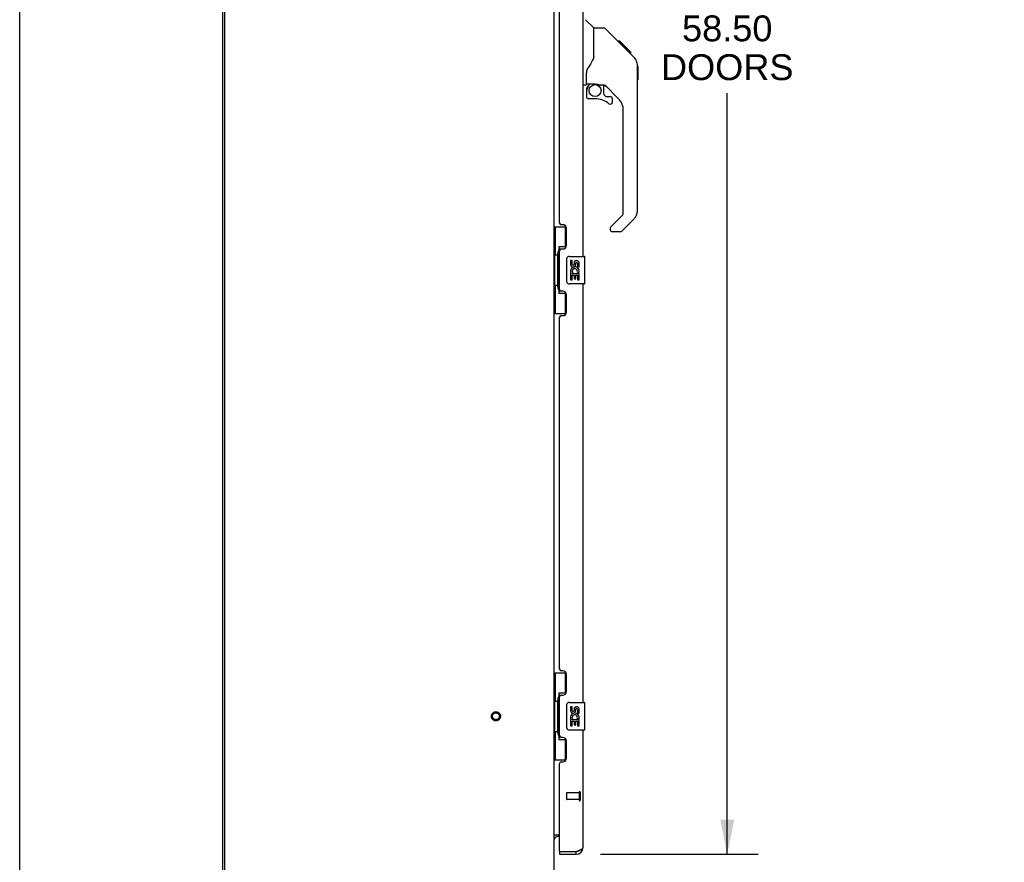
# Model space of a CAD drawing. Header units: inches. Extents: x 0 to 212, y 0 to 138.
# Tile 4 of 33: x 0 to 36, y 46 to 77. Entities that reach past the tile are written whole.
import ezdxf

# ---------------------------------------------------------------- set-up
doc = ezdxf.new("R2010")
doc.units = ezdxf.units.IN
doc.header["$LTSCALE"] = 11.6875
doc.header["$MEASUREMENT"] = 0
doc.linetypes.add('HIDDEN', pattern=[0.2, 0.1, -0.1])
doc.layers.get('0').update_dxf_attribs({"linetype": 'CONTINUOUS'})
for name, color, linetype in [('02___PRT_ALL_AXES', 7, 'CONTINUOUS'), ('DEFAULT_2', 8, 'HIDDEN'), ('DIMENSIONS', 7, 'CONTINUOUS')]:
    doc.layers.add(name, color=color, linetype=linetype)
doc.styles.get("Standard").update_dxf_attribs({"font": 'arial.ttf'})
doc.dimstyles.new('DIMSTYLE_1', dxfattribs={"dimtxt": 0.9375, "dimasz": 1.25, "dimexe": 0.09, "dimexo": 0.07, "dimgap": 0.0375, "dimtad": 0, "dimtih": 1, "dimtoh": 1, "dimzin": 4, "dimdsep": 46, "dimtxsty": 'Standard', "dimblk": '_FILLED', "dimblk1": '_FILLED', "dimblk2": '_FILLED', "dimcen": 0.09, "dimazin": 1, "dimtfac": 1, "dimtdec": 3, "dimtofl": 0, "dimtmove": 0, "dimatfit": 3, "dimldrblk": '_FILLED', "dimfxl": 0, "dimtolj": 1, "dimtzin": 4, "dimarcsym": 0})

# ---------------------------------------------------------------- blocks, each defined once
blk = doc.blocks.new('_FILLED')
at = {"color": 0, "linetype": 'ByBlock'}
blk.add_solid([(0, 0), (-1, 0.2), (-1, -0.2)], dxfattribs=at)
blk = doc.blocks.new('*D16')
at = {"layer": 'DIMENSIONS', "color": 2, "linetype": 'Continuous'}
for p, q in [((36.34, 81.086), (33.84, 81.086)), ((38.09, 81.086), (40.044, 81.086))]:
    blk.add_line(p, q, dxfattribs=at)
at = {"layer": 'DIMENSIONS', "color": 2, "linetype": 'Continuous', "xscale": 1.25, "yscale": 1.25, "zscale": 1.25}
blk.add_blockref('_FILLED', (36.34, 81.086), dxfattribs=at)
at = {"layer": 'DIMENSIONS', "color": 2, "linetype": 'Continuous', "xscale": 1.25, "yscale": 1.25, "zscale": 1.25, "rotation": 180}
blk.add_blockref('_FILLED', (38.09, 81.086), dxfattribs=at)
at = {"layer": 'DIMENSIONS', "color": 2, "linetype": 'Continuous', "insert": (40.513, 81.555), "char_height": 0.9375, "width": 2.54763, "attachment_point": 1, "line_spacing_factor": 0.9}
blk.add_mtext('1.75', dxfattribs=at)
blk = doc.blocks.new('*D21')
at = {"layer": 'DIMENSIONS', "color": 2, "linetype": 'Continuous'}
for p, q in [((21.052, 104.928), (26.772, 104.928)), ((25.647, 104.928), (25.647, 77.294)), ((25.647, 46.428), (25.647, 74.013)), ((21.052, 46.428), (26.772, 46.428))]:
    blk.add_line(p, q, dxfattribs=at)
at = {"layer": 'DIMENSIONS', "color": 2, "linetype": 'Continuous', "xscale": 1.25, "yscale": 1.25, "zscale": 1.25}
for p, rotation in [((25.647, 104.928), 90), ((25.647, 46.428), 270)]:
    blk.add_blockref('_FILLED', p, dxfattribs=dict(at, rotation=rotation))
at = {"layer": 'DIMENSIONS', "color": 2, "linetype": 'Continuous', "insert": (25.647, 76.825), "char_height": 0.9375, "width": 4.79554, "attachment_point": 2, "line_spacing_factor": 0.9}
blk.add_mtext('58.50\\PDOORS', dxfattribs=at)

msp = doc.modelspace()

# ---------------------------------------------------------------- linework, layer by layer
at = {"color": 7, "linetype": 'Continuous'}
for p, q in [((0, 0), (0, 137.5)), ((20.812, 76.373), (20.514, 76.67)), ((20.817, 75.263), (20.817, 76.367)), ((21.178, 76.367), (20.817, 76.367)), ((21.999, 75.579), (21.234, 76.344)), ((21.755, 75.889), (21.689, 75.889)), ((21.763, 75.882), (21.696, 75.882)), ((21.772, 75.872), (21.706, 75.872)), ((21.779, 75.866), (21.712, 75.866)), ((21.787, 75.858), (21.72, 75.858)), ((21.807, 75.838), (21.74, 75.838)), ((21.755, 75.889), (22.082, 75.563)), ((21.829, 75.816), (21.762, 75.816)), ((21.853, 75.792), (21.786, 75.792)), ((21.876, 75.769), (21.809, 75.769)), ((21.9, 75.745), (21.833, 75.745)), ((21.924, 75.721), (21.857, 75.721)), ((21.946, 75.699), (21.879, 75.699)), ((21.966, 75.679), (21.899, 75.679)), ((21.983, 75.662), (21.917, 75.662)), ((21.996, 75.648), (21.93, 75.648)), ((22.001, 75.644), (21.934, 75.644)), ((22.003, 75.642), (21.936, 75.642)), ((22.003, 75.642), (21.936, 75.642)), ((22.004, 75.641), (21.937, 75.641)), ((21.986, 75.592), (21.938, 75.64)), ((22.006, 75.639), (21.939, 75.639)), ((22.011, 75.634), (21.944, 75.634)), ((22.017, 75.628), (21.95, 75.628)), ((22.03, 75.615), (21.964, 75.615)), ((22.045, 75.599), (21.979, 75.599)), ((22.053, 75.592), (21.986, 75.592)), ((21.999, 75.579), (21.986, 75.592)), ((22.06, 75.585), (21.993, 75.585)), ((21.999, 75.579), (22.277, 75.3)), ((22.072, 75.573), (22.005, 75.573)), ((22.077, 75.568), (22.01, 75.568)), ((22.081, 75.564), (22.014, 75.564)), ((22.082, 75.563), (22.016, 75.563)), ((22.082, 75.563), (22.016, 75.563)), ((22.083, 75.562), (22.016, 75.562)), ((22.171, 75.474), (22.083, 75.562)), ((22.1, 75.478), (22.167, 75.478)), ((22.169, 75.476), (22.102, 75.476)), ((22.171, 75.474), (22.104, 75.474)), ((22.392, 75.023), (22.391, 75.052)), ((22.392, 69.739), (22.392, 75.023)), ((22.412, 74.972), (22.392, 74.991)), ((22.412, 74.972), (22.412, 74.495)), ((20.542, 74.339), (20.542, 74.746)), ((20.502, 74.3), (20.424, 74.3)), ((20.561, 74.341), (20.857, 74.341)), ((20.599, 74.262), (20.679, 74.341)), ((20.606, 74.256), (20.602, 74.259)), ((20.609, 74.252), (20.606, 74.256)), ((20.614, 74.248), (20.609, 74.252)), ((20.857, 74.341), (20.863, 74.341)), ((21.13, 74.3), (21.042, 74.3)), ((21.172, 73.968), (21.172, 74.295)), ((21.707, 73.804), (21.206, 74.305)), ((22.412, 74.495), (22.392, 74.476)), ((20.542, 74.122), (20.542, 73.885)), ((21.175, 73.96), (21.247, 73.888)), ((21.255, 73.885), (21.408, 73.885)), ((20.857, 73.806), (20.62, 73.806)), ((21.487, 73.687), (21.487, 73.806)), ((21.88, 69.653), (21.88, 73.386)), ((21.422, 69.162), (21.857, 69.598)), ((22.277, 69.46), (21.825, 69.008)), ((19.366, 69.17), (19.806, 69.17)), ((19.405, 69.17), (19.405, 68.145)), ((19.77, 69.17), (19.77, 68.39)), ((21.408, 69.129), (21.408, 69.064)), ((21.769, 68.985), (21.487, 68.985)), ((19.506, 68.175), (19.506, 68.195)), ((19.77, 68.435), (19.543, 68.435)), ((19.543, 68.435), (19.543, 66.755)), ((19.383, 68.145), (19.506, 68.145)), ((19.383, 68.145), (19.383, 67.045)), ((19.506, 67.045), (19.506, 68.145)), ((19.829, 67.195), (19.829, 67.995)), ((19.929, 68.095), (20.469, 68.095)), ((20.484, 67.11), (20.484, 68.08)), ((19.383, 67.045), (19.506, 67.045)), ((19.405, 67.045), (19.405, 66.02)), ((19.506, 66.994), (19.506, 67.014)), ((19.543, 66.755), (19.77, 66.755)), ((19.77, 66.8), (19.77, 66.02)), ((20.469, 67.095), (19.929, 67.095)), ((19.366, 66.02), (19.806, 66.02)), ((19.366, 53.003), (19.806, 53.003)), ((19.405, 53.003), (19.405, 51.978)), ((19.77, 53.003), (19.77, 52.223)), ((19.77, 52.268), (19.543, 52.268)), ((19.543, 52.268), (19.543, 50.588)), ((19.383, 51.978), (19.506, 51.978)), ((19.383, 51.978), (19.383, 50.878)), ((19.506, 52.008), (19.506, 52.029)), ((19.506, 50.878), (19.506, 51.978)), ((19.829, 51.028), (19.829, 51.828)), ((19.929, 51.928), (20.469, 51.928)), ((20.484, 50.943), (20.484, 51.913)), ((19.383, 50.878), (19.506, 50.878)), ((19.405, 50.878), (19.405, 49.853)), ((19.506, 50.827), (19.506, 50.848)), ((20.469, 50.928), (19.929, 50.928)), ((19.543, 50.588), (19.77, 50.588)), ((19.77, 50.633), (19.77, 49.853)), ((19.366, 49.853), (19.806, 49.853)), ((19.37, 47.042), (19.369, 47.044)), ((19.57, 47.074), (19.508, 47.074)), ((19.57, 46.532), (19.59, 46.532)), ((19.57, 46.532), (19.57, 46.428)), ((20.177, 46.428), (20.177, 46.532))]:
    msp.add_line(p, q, dxfattribs=at)
at = {"color": 3, "linetype": 'Continuous'}
for p, q in [((7.366, 45.782), (7.366, 105.574)), ((7.418, 105.512), (7.418, 45.845)), ((19.366, 105.574), (19.366, 45.782)), ((20.424, 68.095), (20.424, 83.261)), ((19.57, 69.302), (19.57, 82.054)), ((19.69, 69.242), (19.63, 69.242)), ((19.82, 68.492), (19.82, 69.112)), ((19.57, 66.887), (19.57, 68.302)), ((19.63, 68.362), (19.69, 68.362)), ((19.69, 66.827), (19.63, 66.827)), ((20.424, 51.928), (20.424, 67.095)), ((19.82, 66.077), (19.82, 66.697)), ((19.57, 53.136), (19.57, 65.887)), ((19.63, 65.947), (19.69, 65.947)), ((19.69, 53.076), (19.63, 53.076)), ((19.82, 52.326), (19.82, 52.946)), ((19.57, 50.721), (19.57, 52.136)), ((19.63, 52.196), (19.69, 52.196)), ((20.424, 46.675), (20.424, 50.928)), ((19.69, 50.661), (19.63, 50.661)), ((19.82, 49.911), (19.82, 50.531)), ((19.57, 46.552), (19.57, 49.721)), ((19.63, 49.781), (19.69, 49.781)), ((19.366, 47.126), (19.57, 47.126)), ((19.57, 46.428), (20.177, 46.428)), ((19.59, 46.532), (20.177, 46.532)), ((20.177, 46.532), (20.213, 46.545)), ((20.213, 46.545), (20.231, 46.552)), ((20.231, 46.552), (20.243, 46.557)), ((20.243, 46.557), (20.254, 46.561)), ((20.254, 46.561), (20.266, 46.565)), ((20.266, 46.565), (20.277, 46.57))]:
    msp.add_line(p, q, dxfattribs=at)
at = {"color": 7, "linetype": 'Continuous'}
for points in [[(21.234, 76.344), (21.226, 76.351), (21.218, 76.356), (21.209, 76.361), (21.199, 76.364), (21.189, 76.366), (21.178, 76.367)], [(21.938, 75.64), (21.916, 75.662), (21.894, 75.684), (21.872, 75.706)], [(20.817, 75.325), (20.797, 75.268), (20.766, 75.199), (20.73, 75.128), (20.687, 75.056), (20.64, 74.982), (20.595, 74.917)], [(22.392, 75.023), (22.391, 75.051), (22.386, 75.093), (22.376, 75.134), (22.362, 75.173), (22.344, 75.211), (22.322, 75.246), (22.297, 75.279), (22.277, 75.3)], [(20.595, 74.917), (20.584, 74.901), (20.569, 74.872), (20.557, 74.84), (20.548, 74.806), (20.543, 74.771), (20.542, 74.746)], [(20.614, 74.248), (20.604, 74.238), (20.596, 74.227), (20.588, 74.215), (20.581, 74.203), (20.575, 74.19), (20.57, 74.177), (20.567, 74.164), (20.564, 74.15), (20.562, 74.136), (20.562, 74.122)], [(20.602, 74.259), (20.601, 74.26), (20.6, 74.261), (20.6, 74.262), (20.599, 74.262)], [(20.863, 74.341), (20.883, 74.34), (20.904, 74.338), (20.925, 74.334), (20.945, 74.329), (20.963, 74.324), (20.979, 74.318), (20.993, 74.314), (21.005, 74.309), (21.016, 74.306), (21.025, 74.303), (21.033, 74.301), (21.041, 74.3), (21.041, 74.3)], [(19.543, 68.411), (19.543, 68.408), (19.543, 68.404), (19.544, 68.4), (19.545, 68.396), (19.547, 68.391), (19.549, 68.386), (19.552, 68.38), (19.555, 68.374), (19.558, 68.368), (19.562, 68.361), (19.566, 68.354), (19.571, 68.346), (19.576, 68.337), (19.579, 68.334)], [(19.829, 67.995), (19.829, 68.001), (19.83, 68.007), (19.83, 68.013), (19.832, 68.019), (19.833, 68.025), (19.835, 68.031)], [(19.835, 67.159), (19.833, 67.164), (19.832, 67.17), (19.83, 67.176), (19.83, 67.182), (19.829, 67.188), (19.829, 67.195)], [(19.579, 66.856), (19.576, 66.852), (19.571, 66.844), (19.566, 66.836), (19.562, 66.829), (19.558, 66.822), (19.555, 66.815), (19.552, 66.809), (19.549, 66.804), (19.547, 66.799), (19.545, 66.794), (19.544, 66.789), (19.543, 66.785), (19.543, 66.782), (19.543, 66.778)], [(19.543, 52.244), (19.543, 52.241), (19.543, 52.237), (19.544, 52.233), (19.545, 52.229), (19.547, 52.224), (19.549, 52.219), (19.552, 52.214), (19.555, 52.208), (19.558, 52.201), (19.562, 52.194), (19.566, 52.187), (19.571, 52.179), (19.576, 52.171), (19.579, 52.167)], [(19.829, 51.828), (19.829, 51.834), (19.83, 51.841), (19.83, 51.847), (19.832, 51.853), (19.833, 51.859), (19.835, 51.864)], [(19.579, 50.689), (19.576, 50.685), (19.571, 50.677), (19.566, 50.669), (19.562, 50.662), (19.558, 50.655), (19.555, 50.649), (19.552, 50.643), (19.549, 50.637), (19.547, 50.632), (19.545, 50.627), (19.544, 50.623), (19.543, 50.619), (19.543, 50.615), (19.543, 50.612)], [(19.835, 50.992), (19.833, 50.998), (19.832, 51.003), (19.83, 51.009), (19.83, 51.016), (19.829, 51.022), (19.829, 51.028)], [(19.369, 47.044), (19.367, 47.046), (19.367, 47.047), (19.366, 47.049), (19.366, 47.05), (19.366, 47.052)], [(19.377, 47.034), (19.375, 47.036), (19.374, 47.038), (19.372, 47.04), (19.37, 47.042)], [(19.384, 47.029), (19.382, 47.031), (19.38, 47.033), (19.377, 47.034)], [(19.395, 47.018), (19.395, 47.018), (19.395, 47.019), (19.395, 47.019), (19.394, 47.02), (19.393, 47.021), (19.392, 47.022), (19.391, 47.023), (19.389, 47.025), (19.388, 47.026), (19.384, 47.029)]]:
    msp.add_lwpolyline(points, dxfattribs=at)
at = {"color": 3, "linetype": 'Continuous'}
msp.add_lwpolyline([(20.277, 46.57), (20.283, 46.572), (20.288, 46.574), (20.293, 46.577), (20.299, 46.579), (20.304, 46.581), (20.309, 46.583), (20.314, 46.585), (20.319, 46.588), (20.324, 46.59), (20.329, 46.592), (20.334, 46.594), (20.338, 46.597), (20.343, 46.599), (20.347, 46.601), (20.351, 46.603), (20.356, 46.606), (20.36, 46.608), (20.364, 46.61), (20.368, 46.612), (20.371, 46.614), (20.375, 46.617), (20.379, 46.619), (20.382, 46.621), (20.385, 46.623), (20.389, 46.626), (20.392, 46.628), (20.395, 46.63), (20.397, 46.632), (20.4, 46.634), (20.402, 46.637), (20.405, 46.639), (20.407, 46.641), (20.409, 46.643), (20.411, 46.646), (20.413, 46.648), (20.415, 46.65), (20.416, 46.652), (20.418, 46.655), (20.419, 46.657), (20.42, 46.659), (20.421, 46.661), (20.422, 46.663), (20.422, 46.666), (20.423, 46.668), (20.423, 46.67), (20.424, 46.672), (20.424, 46.675)], dxfattribs=at)
at = {"color": 7, "linetype": 'Continuous'}
msp.add_circle((20.857, 74.101), 0.217, dxfattribs=at)
for centre, radius, start, end in [((20.798, 76.359), 0.0197, 7.5, 45), ((20.502, 74.339), 0.0394, 270, 360), ((20.561, 74.361), 0.0197, 180, 270), ((20.739, 74.122), 0.197, 135, 180), ((21.13, 74.103), 0.197, 45, 90), ((20.62, 73.885), 0.0787, 180, 270), ((21.183, 73.968), 0.0118, 180, 225), ((21.255, 73.897), 0.0118, 225, 270), ((21.408, 73.806), 0.0787, 0, 90), ((20.857, 73.019), 0.787, 50.4788, 90), ((21.408, 73.687), 0.0787, 230.4788, 360), ((21.29, 73.386), 0.591, 0, 45), ((21.802, 69.653), 0.0787, 315, 360), ((21.998, 69.739), 0.394, 315, 360), ((21.455, 69.129), 0.0472, 135, 180), ((21.487, 69.064), 0.0787, 180, 270), ((21.769, 69.064), 0.0787, 270, 315), ((19.929, 67.995), 0.1, 90, 158.7946), ((20.469, 68.08), 0.015, 0, 90), ((19.929, 67.195), 0.1, 201.205, 270), ((20.469, 67.11), 0.015, 270, 360), ((19.929, 51.828), 0.1, 90, 158.7946), ((20.469, 51.913), 0.015, 0, 90), ((19.929, 51.028), 0.1, 201.205, 270), ((20.469, 50.943), 0.015, 270, 360), ((19.508, 46.932), 0.142, 90, 180), ((20.177, 46.675), 0.142, 270, 311.3633), ((20.26, 46.818), 0.26, 267.3797, 270)]:
    msp.add_arc(centre, radius, start, end, dxfattribs=at)
at = {"color": 3, "linetype": 'Continuous'}
for centre, radius, start, end in [((19.63, 69.302), 0.06, 180, 270), ((19.69, 69.112), 0.13, 0, 90), ((19.63, 68.302), 0.06, 90, 180), ((19.69, 68.492), 0.13, 270, 360), ((19.63, 66.887), 0.06, 180, 270), ((19.69, 66.697), 0.13, 0, 90), ((19.69, 66.077), 0.13, 270, 360), ((19.63, 65.887), 0.06, 90, 180), ((19.63, 53.136), 0.06, 180, 270), ((19.69, 52.946), 0.13, 0, 90), ((19.63, 52.136), 0.06, 90, 180), ((19.69, 52.326), 0.13, 270, 360), ((19.63, 50.721), 0.06, 180, 270), ((19.69, 50.531), 0.13, 0, 90), ((19.63, 49.721), 0.06, 90, 180), ((19.69, 49.911), 0.13, 270, 360), ((19.59, 46.552), 0.02, 180, 270), ((20.177, 46.675), 0.246, 270, 360)]:
    msp.add_arc(centre, radius, start, end, dxfattribs=at)
at = {"color": 7, "linetype": 'Continuous'}
for centre, start_param, end_param in [((19.61, 68.185), 0.699287, 1.51401), ((19.61, 68.185), -4.655602, -3.84088), ((19.61, 67.004), 0.699287, 1.51401), ((19.61, 67.004), -4.655602, -3.84088), ((19.61, 52.019), 0.699287, 1.51401), ((19.61, 52.019), -4.655602, -3.84088), ((19.61, 50.838), 0.699287, 1.51401), ((19.61, 50.838), -4.655602, -3.84088)]:
    msp.add_ellipse(centre, major_axis=(0, 0.18), ratio=0.579493, start_param=start_param, end_param=end_param, dxfattribs=at)
at = {"layer": '02___PRT_ALL_AXES', "color": 7, "linetype": 'Continuous'}
for p, q in [((20.029, 67.941), (19.966, 67.941)), ((19.966, 67.941), (19.966, 67.804)), ((20.029, 67.804), (20.029, 67.941)), ((20.094, 67.867), (20.094, 67.798)), ((20.155, 67.804), (20.155, 67.846)), ((20.218, 67.846), (20.218, 67.71)), ((20.281, 67.71), (20.281, 67.846)), ((19.984, 67.479), (19.966, 67.479)), ((19.966, 67.479), (19.966, 67.249)), ((20.019, 67.479), (20.046, 67.498)), ((20.019, 67.479), (20.281, 67.479)), ((20.21, 67.515), (20.268, 67.49)), ((20.218, 67.71), (20.281, 67.71)), ((20.281, 67.249), (20.281, 67.479)), ((19.966, 67.249), (20.029, 67.249)), ((20.029, 67.416), (20.094, 67.416)), ((20.029, 67.249), (20.029, 67.416)), ((20.094, 67.416), (20.094, 67.28)), ((20.094, 67.28), (20.155, 67.28)), ((20.155, 67.416), (20.218, 67.416)), ((20.155, 67.28), (20.155, 67.416)), ((20.218, 67.416), (20.218, 67.249)), ((20.218, 67.249), (20.281, 67.249)), ((20.029, 51.774), (19.966, 51.774)), ((19.966, 51.774), (19.966, 51.638)), ((20.029, 51.638), (20.029, 51.774)), ((20.094, 51.7), (20.094, 51.631)), ((20.155, 51.638), (20.155, 51.68)), ((20.218, 51.68), (20.218, 51.543)), ((20.218, 51.543), (20.281, 51.543)), ((20.281, 51.543), (20.281, 51.68)), ((19.984, 51.313), (19.966, 51.313)), ((19.966, 51.313), (19.966, 51.082)), ((19.966, 51.082), (20.029, 51.082)), ((20.019, 51.313), (20.046, 51.332)), ((20.019, 51.313), (20.281, 51.313)), ((20.029, 51.25), (20.094, 51.25)), ((20.029, 51.082), (20.029, 51.25)), ((20.094, 51.25), (20.094, 51.114)), ((20.094, 51.114), (20.155, 51.114)), ((20.155, 51.25), (20.218, 51.25)), ((20.155, 51.114), (20.155, 51.25)), ((20.21, 51.349), (20.268, 51.324)), ((20.218, 51.25), (20.218, 51.082)), ((20.218, 51.082), (20.281, 51.082)), ((20.281, 51.082), (20.281, 51.313))]:
    msp.add_line(p, q, dxfattribs=at)
at = {"layer": '02___PRT_ALL_AXES', "color": 8, "linetype": 'HIDDEN'}
for p, q in [((20.277, 48.656), (19.83, 48.656)), ((20.277, 48.656), (20.277, 48.408)), ((20.277, 48.408), (19.83, 48.408))]:
    msp.add_line(p, q, dxfattribs=at)
msp.add_circle((17.262, 51.428), 0.124, dxfattribs=at)
at = {"layer": '02___PRT_ALL_AXES', "color": 7, "linetype": 'Continuous'}
for centre, radius, start, end in [((20.186, 67.846), 0.0943, 68.6999, 167.4338), ((20.186, 67.846), 0.0314, 0, 180.0485), ((20.186, 67.846), 0.0943, 0, 68.6704), ((20.061, 67.804), 0.0943, 180, 360), ((20.12, 67.552), 0.154, 161.4199, 206.1963), ((20.123, 67.553), 0.157, 336.5966, 161.8791), ((20.123, 67.553), 0.157, 205.737, 207.8532), ((20.061, 67.804), 0.0314, 180, 261.2295), ((20.123, 67.553), 0.0943, 336.5966, 215.1122), ((20.06, 67.809), 0.0362, 263.4285, 341.7628), ((20.186, 51.68), 0.0943, 68.6999, 167.4338), ((20.186, 51.68), 0.0943, 0, 68.6704), ((20.061, 51.638), 0.0943, 180, 360), ((20.12, 51.386), 0.154, 161.4199, 206.1963), ((20.123, 51.386), 0.157, 336.5966, 161.8791), ((20.061, 51.638), 0.0314, 180, 261.2295), ((20.123, 51.386), 0.0943, 336.5966, 215.1122), ((20.06, 51.642), 0.0362, 263.4285, 341.7628), ((20.186, 51.68), 0.0314, 0, 180.0485), ((20.123, 51.386), 0.157, 205.737, 207.8532)]:
    msp.add_arc(centre, radius, start, end, dxfattribs=at)
at = {"layer": 'DEFAULT_2', "color": 8, "linetype": 'HIDDEN'}
for p, q in [((19.82, 48.646), (19.82, 48.418)), ((20.277, 48.674), (20.277, 48.39)), ((20.32, 48.674), (20.32, 48.39))]:
    msp.add_line(p, q, dxfattribs=at)
for radius in [0.164, 0.124]:
    msp.add_circle((17.262, 51.428), radius, dxfattribs=at)
for centre, radius, start, end in [((19.83, 48.646), 0.01, 90, 180), ((20.298, 48.674), 0.0215, 0, 180), ((19.83, 48.418), 0.01, 180, 270), ((20.298, 48.39), 0.0215, 180, 360)]:
    msp.add_arc(centre, radius, start, end, dxfattribs=at)

# ---------------------------------------------------------------- dimensions: what is measured, and where the dimension line sits
at = {"layer": 'DIMENSIONS', "color": 2, "linetype": 'Continuous'}
dim = msp.add_linear_dim(base=(25.647, 104.928), p1=(20.982, 46.428), p2=(20.982, 104.928), angle=90, text='<>\\PDOORS', dimstyle='DIMSTYLE_1', dxfattribs=at)
dim.commit()
dim.dimension.update_dxf_attribs({"geometry": '*D21', "text_midpoint": (25.647, 75.653), "dimtype": 160})
dim = msp.add_linear_dim(base=(38.09, 81.086), p1=(36.34, 69.302), p2=(38.09, 103.803), dimstyle='DIMSTYLE_1', dxfattribs=at)
dim.commit()
dim.dimension.update_dxf_attribs({"geometry": '*D16', "text_midpoint": (41.831, 81.081), "dimtype": 160})

doc.saveas('drawing.dxf')
